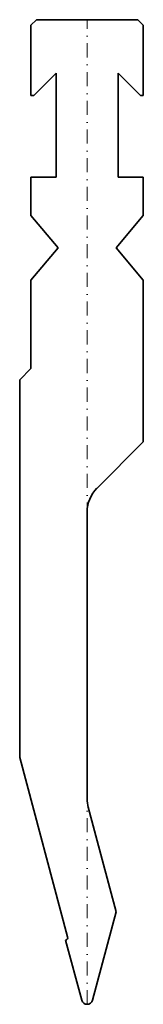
# Model space of a CAD drawing. Header units: millimetres. Extents: x -12 to 10, y 0 to 175.
import ezdxf

# ---------------------------------------------------------------- set-up
doc = ezdxf.new("R2010")
doc.units = ezdxf.units.MM
doc.header["$LTSCALE"] = 5
doc.linetypes.add('AUSGEZOGEN', pattern=[0])
doc.linetypes.add('DASHDOT', pattern=[1, 0.5, -0.25, 0, -0.25])
doc.layers.add('2', color=7, linetype='Continuous')

msp = doc.modelspace()

# ---------------------------------------------------------------- linework, layer by layer
at = {"layer": '2', "color": 7, "linetype": 'AUSGEZOGEN', "lineweight": 35}
for p, q in [((-10, 174), (-9, 175)), ((-10, 161.5), (-10, 174)), ((-9, 175), (9, 175)), ((9, 175), (10, 174)), ((10, 174), (10, 161.5)), ((-5.5, 165.5), (-9.5, 161.5)), ((-5.5, 147), (-5.5, 165.5)), ((9.5, 161.5), (5.5, 165.5)), ((5.5, 165.5), (5.5, 147)), ((-9.5, 161.5), (-10, 161.5)), ((10, 161.5), (9.5, 161.5)), ((-10, 140.2), (-10, 147)), ((-10, 147), (-5.5, 147)), ((5.5, 147), (10, 147)), ((10, 147), (10, 140.2)), ((-5.18, 134.45), (-10, 140.2)), ((10, 140.2), (5.18, 134.45)), ((-10, 128.7), (-5.18, 134.45)), ((5.18, 134.45), (10, 128.7)), ((-10, 113), (-10, 128.7)), ((10, 128.7), (10, 100)), ((-12, 111), (-10, 113)), ((-12, 43.85), (-12, 111)), ((10, 100), (1.76, 91.76)), ((0, 87.51), (0, 36.56)), ((-3.47, 12.01), (-12, 43.85)), ((0.2, 35.01), (5.18, 16.45)), ((5.18, 16.45), (0.97, 0.74)), ((-0.97, 0.74), (-3.82, 11.4))]:
    msp.add_line(p, q, dxfattribs=at)
at = {"layer": '2', "color": 7, "linetype": 'DASHDOT', "lineweight": 18}
msp.add_line((0, 0), (0, 175), dxfattribs=at)
at = {"layer": '2', "color": 7, "linetype": 'AUSGEZOGEN', "lineweight": 35}
for centre, radius, start, end in [((6, 87.51), 6, 135, 180), ((6, 36.56), 6, 180, 195), ((-3.95, 11.88), 0.5, 285, 15), ((0, 1), 1, 195, 345)]:
    msp.add_arc(centre, radius, start, end, dxfattribs=at)

doc.saveas('drawing.dxf')
